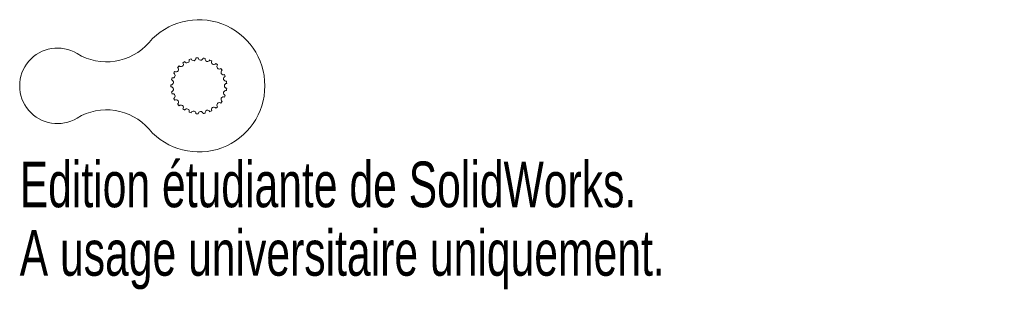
# Model space of a CAD drawing. Header units: millimetres. Extents: x -19 to 85, y -22 to 7.
import ezdxf

# ---------------------------------------------------------------- set-up
doc = ezdxf.new("R2010")
doc.units = ezdxf.units.MM
doc.styles.add('SLDTEXTSTYLE0', font='TXT', dxfattribs={"width": 0.7})

msp = doc.modelspace()

# ---------------------------------------------------------------- linework, layer by layer
at = {"color": 7, "linetype": 'Continuous', "lineweight": 15}
for centre, radius, start, end in [((0, 0), 7, 221.0753, 138.9247), ((-9.8, 8.54), 6, 238.6677, 318.9247), ((-15, 0), 4, 58.6677, 301.3323), ((0, 0), 2.97, 134.609, 138.991), ((-1.9, 2.29), 0.26, 222.1045, 37.0955), ((0, 0), 2.97, 120.209, 124.591), ((-1.27, 2.69), 0.26, 207.7045, 22.6955), ((0, 0), 2.97, 105.809, 110.191), ((-0.56, 2.92), 0.26, 193.3045, 8.2955), ((0, 0), 2.97, 91.409, 95.791), ((0.19, 2.97), 0.26, 178.9045, 353.8955), ((0, 0), 2.97, 77.009, 81.391), ((0.92, 2.83), 0.26, 164.5045, 339.4955), ((0, 0), 2.97, 62.609, 66.991), ((1.59, 2.51), 0.26, 150.1045, 325.0955), ((0, 0), 2.97, 48.209, 52.591), ((2.17, 2.04), 0.26, 135.7045, 310.6955), ((-2.77, 1.1), 0.26, 250.9045, 65.8955), ((0, 0), 2.97, 149.009, 153.391), ((-2.41, 1.75), 0.26, 236.5045, 51.4955), ((0, 0), 2.97, 33.809, 38.191), ((2.61, 1.43), 0.26, 121.3045, 296.2955), ((0, 0), 2.97, 19.409, 23.791), ((-2.95, 0.37), 0.26, 265.3045, 80.2955), ((0, 0), 2.97, 177.809, 182.191), ((0, 0), 2.97, 163.409, 167.791), ((2.88, 0.74), 0.26, 106.9045, 281.8955), ((2.98, 0), 0.26, 92.5045, 267.4955), ((0, 0), 2.97, 5.009, 9.391), ((-2.95, -0.37), 0.26, 279.7045, 94.6955), ((0, 0), 2.97, 192.209, 196.591), ((-2.77, -1.1), 0.26, 294.1045, 109.0955), ((2.88, -0.74), 0.26, 78.1045, 253.0955), ((0, 0), 2.97, 336.209, 340.591), ((0, 0), 2.97, 350.609, 354.991), ((0, 0), 2.97, 206.609, 210.991), ((-2.41, -1.75), 0.26, 308.5045, 123.4955), ((0, 0), 2.97, 221.009, 225.391), ((-1.9, -2.29), 0.26, 322.9045, 137.8955), ((2.17, -2.04), 0.26, 49.3045, 224.2955), ((0, 0), 2.97, 321.809, 326.191), ((2.61, -1.43), 0.26, 63.7045, 238.6955), ((-9.8, -8.54), 6, 41.0753, 121.3323), ((0, 0), 2.97, 235.409, 239.791), ((-1.27, -2.69), 0.26, 337.3045, 152.2955), ((0, 0), 2.97, 249.809, 254.191), ((-0.56, -2.92), 0.26, 351.7045, 166.6955), ((0, 0), 2.97, 264.209, 268.591), ((0.19, -2.97), 0.26, 6.1045, 181.0955), ((0, 0), 2.97, 278.609, 282.991), ((0.92, -2.83), 0.26, 20.5045, 195.4955), ((0, 0), 2.97, 293.009, 297.391), ((1.59, -2.51), 0.26, 34.9045, 209.8955), ((0, 0), 2.97, 307.409, 311.791)]:
    msp.add_arc(centre, radius, start, end, dxfattribs=at)

# ---------------------------------------------------------------- texts
at = {"color": 7, "linetype": 'Continuous', "char_height": 4.8336, "attachment_point": 1, "style": 'SLDTEXTSTYLE0'}
for s, insert in [('Edition étudiante de SolidWorks.', (-19, -8.02)), ('A usage universitaire uniquement.', (-19, -15.27))]:
    msp.add_mtext(s, dxfattribs=dict(at, insert=insert))

doc.saveas('drawing.dxf')
